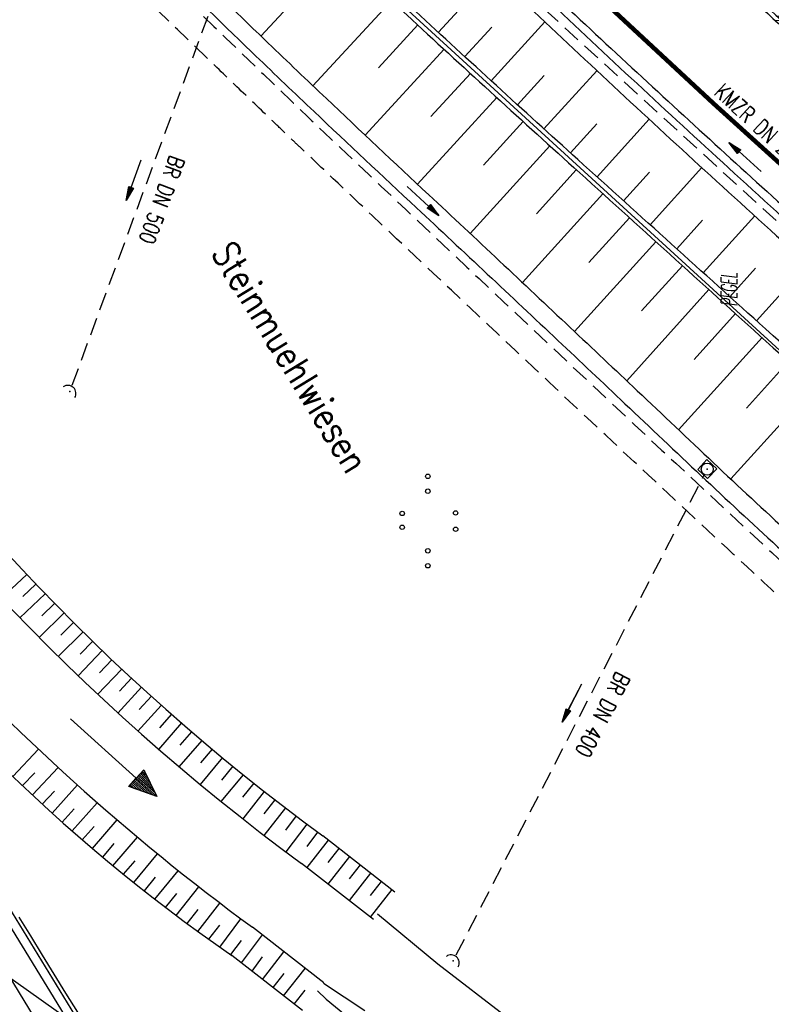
# Model space of a CAD drawing. Extents: x 448150 to 449332, y 437108 to 438384.
# Tile 107 of 172: x 448672 to 448756, y 437590 to 437700. Entities that reach past the tile are written whole.
import ezdxf
from ezdxf.enums import TextEntityAlignment as Align

# ---------------------------------------------------------------- set-up
doc = ezdxf.new("R2010")
doc.units = 0
doc.header["$LTSCALE"] = 2
doc.header["$MEASUREMENT"] = 0
doc.linetypes.add('AUSGEZOGEN', pattern=[0])
doc.linetypes.add('GESTRICH-X2', pattern=[1.5, 1, -0.5])
doc.layers.get('0').update_dxf_attribs({"linetype": 'AUSGEZOGEN'})
for name, color, linetype in [('212-GRENZL-BAB', 7, 'AUSGEZOGEN'), ('ANMERKUNG', 7, 'CONTINUOUS'), ('BOESCHG', 250, 'AUSGEZOGEN'), ('DB-Bestand', 8, 'CONTINUOUS'), ('DB-Flussumverlegungen', 15, 'CONTINUOUS'), ('DB-LS-Waende', 15, 'CONTINUOUS'), ('DB-Wegboeschungen', 15, 'CONTINUOUS'), ('DB-Wege', 15, 'CONTINUOUS'), ('DURCHL', 200, 'GESTRICH-X2'), ('FBRTOP', 250, 'AUSGEZOGEN'), ('KANAL', 7, 'GESTRICH-X2'), ('MULDE', 250, 'AUSGEZOGEN'), ('PFEIL', 7, 'CONTINUOUS'), ('PFEILTOP', 200, 'AUSGEZOGEN'), ('SCHLITZRINNE', 200, 'AUSGEZOGEN'), ('SCHSYMBOL', 200, 'AUSGEZOGEN'), ('STROMLTG', 4, 'AUSGEZOGEN'), ('TEXTO', 4, 'CONTINUOUS'), ('WEG', 250, 'GESTRICH-X2')]:
    doc.layers.add(name, color=color, linetype=linetype)
doc.styles.add('ROMANS', font='romans.shx', dxfattribs={"width": 0.8})

# ---------------------------------------------------------------- blocks, each defined once
blk = doc.blocks.new('20')
blk.add_lwpolyline([(-0.75, -0.75), (0.75, -0.75), (0.75, 0.75), (-0.75, 0.75)], close=True)
blk.add_circle((0, 0), 0.676)
blk.add_point((0, 0))
blk = doc.blocks.new('42')
at = {"color": 0}
blk.add_arc((-0.02, -0.31), 0.91, 12.5363, 167.4637, dxfattribs=at)
blk.add_point((0, 0), dxfattribs=at)
blk = doc.blocks.new('PRIM_A86_144')
at = {"layer": 'DB-Bestand', "color": 253, "linetype": 'Continuous'}
for centre in [(469.4, 471.6), (474.51, 472.11), (476.07, 471.16), (470.82, 470.73), (471.44, 466.99), (476.5, 467.25), (472.76, 466.18), (477.93, 466.38)]:
    blk.add_circle(centre, 0.25, dxfattribs=at)
blk = doc.blocks.new('PFEIL2')
at = {"color": 0}
for p, q in [((0.88, 0), (-2.4, -0.01)), ((0.88, -0.27), (0.88, 0.28)), ((0.88, 0.28), (2.43, 0.01)), ((0.91, 0.27), (0.88, 0.26)), ((0.97, 0.26), (0.88, 0.25)), ((1.02, 0.25), (0.88, 0.23)), ((1.07, 0.24), (0.88, 0.21)), ((1.13, 0.23), (0.88, 0.19)), ((1.18, 0.22), (0.88, 0.17)), ((1.24, 0.21), (0.88, 0.15)), ((1.29, 0.21), (0.88, 0.14)), ((1.34, 0.2), (0.88, 0.12)), ((1.4, 0.19), (0.88, 0.1)), ((1.45, 0.18), (0.88, 0.08)), ((1.51, 0.17), (0.88, 0.06)), ((1.56, 0.16), (0.88, 0.04)), ((1.61, 0.15), (0.88, 0.02)), ((1.67, 0.14), (0.88, 0.01)), ((1.72, 0.13), (0.88, -0.01)), ((1.78, 0.12), (0.88, -0.03)), ((1.83, 0.11), (0.88, -0.05)), ((1.88, 0.1), (0.88, -0.07)), ((1.94, 0.09), (0.88, -0.09)), ((2.05, 0.08), (0.88, -0.12)), ((1.99, 0.08), (0.88, -0.11)), ((2.1, 0.07), (0.88, -0.14)), ((2.15, 0.06), (0.88, -0.16)), ((2.21, 0.05), (0.88, -0.18)), ((2.26, 0.04), (0.88, -0.2)), ((2.32, 0.03), (0.88, -0.22)), ((2.37, 0.02), (0.88, -0.23)), ((2.42, 0.01), (0.88, -0.25)), ((2.43, 0.01), (0.88, -0.27))]:
    blk.add_line(p, q, dxfattribs=at)

msp = doc.modelspace()

# ---------------------------------------------------------------- hatches: boundary and pattern name
at = {"layer": 'SCHLITZRINNE'}
h = msp.add_hatch(dxfattribs=at)
h.set_pattern_fill('_USER', color=256, scale=1.5, angle=45, style=0, pattern_type=0)
h.set_pattern_definition([(0.19809, (448696.2442, 437758.0261), (-0.005186, 1.499991), [])])
edge = h.paths.add_edge_path()
edge.add_arc((450103.94, 439168.64), 1992.85, 225.25393, 225.3265)
edge.add_arc((450104.38, 439169.08), 1993.47, 225.3265, 225.68551)
edge.add_arc((450114.11, 439179.05), 2007.4, 225.68551, 226.04327)
edge.add_arc((450116.37, 439181.4), 2010.66, 226.04327, 226.40034)
edge.add_arc((450108.35, 439172.97), 1999.02, 226.40034, 226.75845)
edge.add_arc((450107.36, 439171.92), 1997.58, 226.75845, 227.1169)
edge.add_arc((450114.22, 439179.31), 2007.66, 227.1169, 227.47445)
edge.add_arc((450112.04, 439176.93), 2004.44, 227.47445, 227.83238)
edge.add_arc((450107.82, 439172.27), 1998.16, 227.83238, 228.19088)
edge.add_arc((450107.66, 439172.09), 1997.92, 228.19088, 228.54975)
edge.add_arc((450107.03, 439171.38), 1996.96, 228.54975, 228.9087)
edge.add_arc((450111.57, 439176.59), 2003.87, 228.9087, 229.26596)
edge.add_arc((450119.09, 439185.32), 2015.39, 229.26596, 229.6222)
edge.add_arc((450115.13, 439180.66), 2009.28, 229.6222, 229.97992)
edge.add_arc((450101.81, 439164.79), 1988.56, 229.97992, 230.3395)
edge.add_arc((450135.91, 439205.92), 2041.98, 230.3395, 230.69914)
edge.add_arc((450015.79, 439059.17), 1852.34, 230.69914, 231.07675)
edge.add_arc((450440.04, 439584.51), 2527.6, 231.07675, 231.41321)
edge.add_arc((449605.18, 438538.21), 1189.04, 231.41321, 231.90377)
edge.add_arc((451876.6, 441435.45), 4870.53, 231.90377, 232.05412)
edge.add_arc((449764.39, 438726.67), 1435.57, 232.05412, 232.33105)
edge.add_arc((663048.57, 714993.47), 350453.47, 232.3310515, 232.3318237)
edge.add_arc((452105.71, 441751.77), 5260.88, 232.33184, 232.33814)
edge.add_arc((1083717.78, 1260087.56), 1038995.51, 232.33813988, 232.33882921)
edge.add_arc((362297.75, 325361.77), 141749.67, 52.3359582, 52.3410109, ccw=False)
edge.add_arc((130991.07, 25697.41), 520301.52, 52.3345817, 52.3359582, ccw=False)
edge.add_arc((597397.74, 629905.02), 242982.19, 232.3337962, 232.3367437)
edge.add_arc((1091510.3, 1270060.01), 1051651.24, 232.33674373, 232.33742474)
edge.add_arc((63904.41, -61307.14), 630166.93, 52.33651599, 52.33765249, ccw=False)
edge.add_line((448950.68, 437541.27), (448965.93, 437529.5))
edge.add_arc((450103.94, 439168.64), 1993.35, 225.25393, 225.3265)
edge.add_arc((450104.38, 439169.08), 1993.97, 225.3265, 225.63395)
h = msp.add_hatch(dxfattribs=at)
h.set_pattern_fill('_USER', color=256, scale=1.5, angle=45, style=0, pattern_type=0)
h.set_pattern_definition([(1.0848, (448717.7677, 437736.8698), (-0.0283982, 1.4997312), [])])
edge = h.paths.add_edge_path()
edge.add_arc((450104.38, 439169.08), 1993.97, 225.67714, 225.68551)
edge.add_arc((450114.11, 439179.05), 2007.9, 225.68551, 226.04327)
edge.add_arc((450116.37, 439181.4), 2011.16, 226.04327, 226.34876)
edge.add_arc((450103.94, 439168.64), 1992.85, 225.25393, 225.3265)
edge.add_arc((450104.38, 439169.08), 1993.47, 225.3265, 225.68551)
edge.add_arc((450114.11, 439179.05), 2007.4, 225.68551, 226.04327)
edge.add_arc((450116.37, 439181.4), 2010.66, 226.04327, 226.40034)
edge.add_arc((450108.35, 439172.97), 1999.02, 226.40034, 226.75845)
edge.add_arc((450107.36, 439171.92), 1997.58, 226.75845, 227.1169)
edge.add_arc((450114.22, 439179.31), 2007.66, 227.1169, 227.47445)
edge.add_arc((450112.04, 439176.93), 2004.44, 227.47445, 227.83238)
edge.add_arc((450107.82, 439172.27), 1998.16, 227.83238, 228.19088)
edge.add_arc((450107.66, 439172.09), 1997.92, 228.19088, 228.54975)
edge.add_arc((450107.03, 439171.38), 1996.96, 228.54975, 228.9087)
edge.add_arc((450111.57, 439176.59), 2003.87, 228.9087, 229.26596)
edge.add_arc((450119.09, 439185.32), 2015.39, 229.26596, 229.6222)
edge.add_arc((450115.13, 439180.66), 2009.28, 229.6222, 229.97992)
edge.add_arc((450101.81, 439164.79), 1988.56, 229.97992, 230.3395)
edge.add_arc((450135.91, 439205.92), 2041.98, 230.3395, 230.69914)
edge.add_arc((450015.79, 439059.17), 1852.34, 230.69914, 231.07675)
edge.add_arc((450440.04, 439584.51), 2527.6, 231.07675, 231.41321)
edge.add_arc((449605.18, 438538.21), 1189.04, 231.41321, 231.90377)
edge.add_arc((451876.6, 441435.45), 4870.53, 231.90377, 232.05412)
edge.add_arc((449764.39, 438726.67), 1435.57, 232.05412, 232.33105)
edge.add_arc((663048.57, 714993.47), 350453.47, 232.3310515, 232.3318237)
edge.add_arc((452105.71, 441751.77), 5260.88, 232.33184, 232.33814)
edge.add_arc((1083717.78, 1260087.56), 1038995.51, 232.33813988, 232.33882921)
edge.add_arc((362297.75, 325361.77), 141749.67, 52.3359582, 52.3410109, ccw=False)
edge.add_arc((130991.07, 25697.41), 520301.52, 52.3345817, 52.3359582, ccw=False)
edge.add_arc((597397.74, 629905.02), 242982.19, 232.3337962, 232.3367437)
edge.add_arc((1091510.3, 1270060.01), 1051651.24, 232.33674373, 232.33742474)
edge.add_arc((63904.41, -61307.14), 630166.93, 52.33651599, 52.33765249, ccw=False)
edge.add_line((448950.68, 437541.27), (448965.93, 437529.5))
h = msp.add_hatch(dxfattribs=at)
h.set_pattern_fill('_USER', color=256, scale=1.5, angle=45, style=0, pattern_type=0)
h.set_pattern_definition([(1.92282, (448737.9663, 437717.5835), (-0.05033, 1.4991554), [])])
edge = h.paths.add_edge_path()
edge.add_arc((450116.37, 439181.4), 2011.16, 226.39158, 226.40034)
edge.add_arc((450108.35, 439172.97), 1999.52, 226.40034, 226.75845)
edge.add_arc((450107.36, 439171.92), 1998.08, 226.75845, 227.1169)
edge.add_arc((450114.22, 439179.31), 2008.16, 227.1169, 227.47445)
edge.add_arc((450112.04, 439176.93), 2004.94, 227.47445, 227.83238)
edge.add_arc((450107.82, 439172.27), 1998.66, 227.83238, 228.06865)
edge.add_arc((450103.94, 439168.64), 1992.85, 225.25393, 225.3265)
edge.add_arc((450104.38, 439169.08), 1993.47, 225.3265, 225.68551)
edge.add_arc((450114.11, 439179.05), 2007.4, 225.68551, 226.04327)
edge.add_arc((450116.37, 439181.4), 2010.66, 226.04327, 226.40034)
edge.add_arc((450108.35, 439172.97), 1999.02, 226.40034, 226.75845)
edge.add_arc((450107.36, 439171.92), 1997.58, 226.75845, 227.1169)
edge.add_arc((450114.22, 439179.31), 2007.66, 227.1169, 227.47445)
edge.add_arc((450112.04, 439176.93), 2004.44, 227.47445, 227.83238)
edge.add_arc((450107.82, 439172.27), 1998.16, 227.83238, 228.19088)
edge.add_arc((450107.66, 439172.09), 1997.92, 228.19088, 228.54975)
edge.add_arc((450107.03, 439171.38), 1996.96, 228.54975, 228.9087)
edge.add_arc((450111.57, 439176.59), 2003.87, 228.9087, 229.26596)
edge.add_arc((450119.09, 439185.32), 2015.39, 229.26596, 229.6222)
edge.add_arc((450115.13, 439180.66), 2009.28, 229.6222, 229.97992)
edge.add_arc((450101.81, 439164.79), 1988.56, 229.97992, 230.3395)
edge.add_arc((450135.91, 439205.92), 2041.98, 230.3395, 230.69914)
edge.add_arc((450015.79, 439059.17), 1852.34, 230.69914, 231.07675)
edge.add_arc((450440.04, 439584.51), 2527.6, 231.07675, 231.41321)
edge.add_arc((449605.18, 438538.21), 1189.04, 231.41321, 231.90377)
edge.add_arc((451876.6, 441435.45), 4870.53, 231.90377, 232.05412)
edge.add_arc((449764.39, 438726.67), 1435.57, 232.05412, 232.33105)
edge.add_arc((663048.57, 714993.47), 350453.47, 232.3310515, 232.3318237)
edge.add_arc((452105.71, 441751.77), 5260.88, 232.33184, 232.33814)
edge.add_arc((1083717.78, 1260087.56), 1038995.51, 232.33813988, 232.33882921)
edge.add_arc((362297.75, 325361.77), 141749.67, 52.3359582, 52.3410109, ccw=False)
edge.add_arc((130991.07, 25697.41), 520301.52, 52.3345817, 52.3359582, ccw=False)
edge.add_arc((597397.74, 629905.02), 242982.19, 232.3337962, 232.3367437)
edge.add_arc((1091510.3, 1270060.01), 1051651.24, 232.33674373, 232.33742474)
edge.add_arc((63904.41, -61307.14), 630166.93, 52.33651599, 52.33765249, ccw=False)
edge.add_line((448950.68, 437541.27), (448965.93, 437529.5))
h = msp.add_hatch(dxfattribs=at)
h.set_pattern_fill('_USER', color=256, scale=1.5, angle=45, style=0, pattern_type=0)
h.set_pattern_definition([(5.43336, (448830.8072, 437635.437), (-0.142032, 1.4932605), [])])
edge = h.paths.add_edge_path()
edge.add_arc((450115.13, 439180.66), 2009.78, 229.70332, 229.97992)
edge.add_arc((450101.81, 439164.79), 1989.06, 229.97992, 230.3395)
edge.add_arc((450135.91, 439205.92), 2042.48, 230.3395, 230.69914)
edge.add_arc((450015.79, 439059.17), 1852.84, 230.69914, 231.07675)
edge.add_arc((450440.04, 439584.51), 2528.1, 231.07675, 231.21107)
edge.add_arc((450103.94, 439168.64), 1992.85, 225.25393, 225.3265)
edge.add_arc((450104.38, 439169.08), 1993.47, 225.3265, 225.68551)
edge.add_arc((450114.11, 439179.05), 2007.4, 225.68551, 226.04327)
edge.add_arc((450116.37, 439181.4), 2010.66, 226.04327, 226.40034)
edge.add_arc((450108.35, 439172.97), 1999.02, 226.40034, 226.75845)
edge.add_arc((450107.36, 439171.92), 1997.58, 226.75845, 227.1169)
edge.add_arc((450114.22, 439179.31), 2007.66, 227.1169, 227.47445)
edge.add_arc((450112.04, 439176.93), 2004.44, 227.47445, 227.83238)
edge.add_arc((450107.82, 439172.27), 1998.16, 227.83238, 228.19088)
edge.add_arc((450107.66, 439172.09), 1997.92, 228.19088, 228.54975)
edge.add_arc((450107.03, 439171.38), 1996.96, 228.54975, 228.9087)
edge.add_arc((450111.57, 439176.59), 2003.87, 228.9087, 229.26596)
edge.add_arc((450119.09, 439185.32), 2015.39, 229.26596, 229.6222)
edge.add_arc((450115.13, 439180.66), 2009.28, 229.6222, 229.97992)
edge.add_arc((450101.81, 439164.79), 1988.56, 229.97992, 230.3395)
edge.add_arc((450135.91, 439205.92), 2041.98, 230.3395, 230.69914)
edge.add_arc((450015.79, 439059.17), 1852.34, 230.69914, 231.07675)
edge.add_arc((450440.04, 439584.51), 2527.6, 231.07675, 231.41321)
edge.add_arc((449605.18, 438538.21), 1189.04, 231.41321, 231.90377)
edge.add_arc((451876.6, 441435.45), 4870.53, 231.90377, 232.05412)
edge.add_arc((449764.39, 438726.67), 1435.57, 232.05412, 232.33105)
edge.add_arc((663048.57, 714993.47), 350453.47, 232.3310515, 232.3318237)
edge.add_arc((452105.71, 441751.77), 5260.88, 232.33184, 232.33814)
edge.add_arc((1083717.78, 1260087.56), 1038995.51, 232.33813988, 232.33882921)
edge.add_arc((362297.75, 325361.77), 141749.67, 52.3359582, 52.3410109, ccw=False)
edge.add_arc((130991.07, 25697.41), 520301.52, 52.3345817, 52.3359582, ccw=False)
edge.add_arc((597397.74, 629905.02), 242982.19, 232.3337962, 232.3367437)
edge.add_arc((1091510.3, 1270060.01), 1051651.24, 232.33674373, 232.33742474)
edge.add_arc((63904.41, -61307.14), 630166.93, 52.33651599, 52.33765249, ccw=False)
edge.add_line((448950.68, 437541.27), (448965.93, 437529.5))

# ---------------------------------------------------------------- linework, layer by layer
at = {"layer": '212-GRENZL-BAB', "flags": 128}
msp.add_lwpolyline([(448700.07, 437714.93), (448763.89, 437656.47)], dxfattribs=at)
at = {"layer": 'BOESCHG'}
for p, q in [((448698.46, 437698.42), (448707.2, 437707.81)), ((448724.42, 437705.48), (448718.31, 437698.84)), ((448704.27, 437692.87), (448713.06, 437702.37)), ((448730.21, 437700), (448724.2, 437693.43)), ((448711.6, 437694.88), (448716, 437699.66)), ((448724.28, 437699.43), (448721.25, 437696.13)), ((448710.12, 437687.35), (448718.95, 437696.95)), ((448736.03, 437694.55), (448730.11, 437688.04)), ((448717.47, 437689.42), (448721.89, 437694.25)), ((448730.13, 437694), (448727.15, 437690.73)), ((448715.98, 437681.84), (448724.84, 437691.55)), ((448741.87, 437689.12), (448736.05, 437682.67)), ((448723.36, 437683.97), (448727.8, 437688.85)), ((448736.01, 437688.6), (448733.08, 437685.35)), ((448721.86, 437676.35), (448730.76, 437686.16)), ((448729.26, 437678.54), (448733.72, 437683.47)), ((448747.76, 437683.71), (448741.98, 437677.31)), ((448741.91, 437683.2), (448739.02, 437679.99)), ((448727.71, 437670.86), (448736.69, 437680.79)), ((448735.14, 437673.11), (448739.66, 437678.11)), ((448753.67, 437678.32), (448747.92, 437671.95)), ((448747.83, 437677.82), (448744.95, 437674.63)), ((448733.54, 437665.38), (448742.62, 437675.42)), ((448741.02, 437667.69), (448745.59, 437672.74)), ((448753.76, 437672.45), (448750.89, 437669.27)), ((448759.6, 437672.95), (448753.86, 437666.59)), ((448739.36, 437659.88), (448748.56, 437670.06)), ((448746.89, 437662.25), (448751.53, 437667.38)), ((448745.17, 437654.38), (448754.49, 437664.7)), ((448752.77, 437656.82), (448757.46, 437662.01)), ((448751, 437648.89), (448760.43, 437659.33))]:
    msp.add_line(p, q, dxfattribs=at)
for points in [[(448657.59, 437756.92, 0.008458), (448664.23, 437750.02, 0.00049), (448693.03, 437721.14, 0.007612), (448694.92, 437719.31, 0.002399), (448714.78, 437700.78, 0.002578), (448733.44, 437683.73, 0.000138), (448754.92, 437664.3, 0.000228), (448767.89, 437652.6, 0.000375), (448780.32, 437641.4, 0.0006), (448788.1, 437634.43, 0.00703), (448798.61, 437625.28, 0.003976), (448817.54, 437609.53, 0.000999), (448831.72, 437597.97, 0.001507), (448841.16, 437590.35, 0.000922), (448857.65, 437577.18, 0.001762), (448866.31, 437570.33, 0.001658), (448875.33, 437563.3, -0.000796), (448894.16, 437548.68, -0.002725), (448918.84, 437529.24, 0.003736), (448936.87, 437515.1, 0.011168), (448954.69, 437501.96, -0.009019), (448976.82, 437485.78, -0.000877)], [(448939.35, 437514.43, -0.001321), (448937.32, 437515.99, -0.003437), (448919.26, 437530.15, 0.002512), (448894.6, 437549.57, 0.000719), (448875.69, 437564.27, -0.001524), (448866.77, 437571.22, -0.001746), (448858.42, 437577.82, -0.000864), (448841.62, 437591.23, -0.001525), (448832.06, 437598.95, -0.001031), (448817.97, 437610.43, -0.004145), (448799.12, 437626.13, -0.007304), (448788.62, 437635.28, -0.000304), (448781.09, 437642.05, -0.000182), (448768.5, 437653.39, -0.000124), (448754.88, 437665.67, -0.000081), (448733.89, 437684.62, -0.002942), (448715.74, 437701.21, -0.002608), (448695.47, 437720.14, -0.007354), (448693.56, 437721.99, -0.000481), (448664.88, 437750.77, -0.007392), (448659, 437756.86, -0.002577)]]:
    msp.add_lwpolyline(points, format="xyb", dxfattribs=at)
at = {"layer": 'DB-Bestand', "linetype": 'Continuous'}
for p, q in [((448718.24, 437594.63), (448711.51, 437600.21)), ((448726.18, 437588.5), (448718.24, 437594.63)), ((448710.1, 437589.39), (448705.46, 437592.48)), ((448704.8, 437591.63), (448705.75, 437590.71)), ((448705.75, 437590.71), (448714.31, 437583.73))]:
    msp.add_line(p, q, dxfattribs=at)
at = {"layer": 'DB-Flussumverlegungen', "linetype": 'Continuous'}
for p, q in [((448672.29, 437638.22), (448669.45, 437635.54)), ((448673.32, 437637.13), (448671.87, 437635.76)), ((448674.36, 437636.05), (448671.51, 437633.36)), ((448675.41, 437634.97), (448673.98, 437633.58)), ((448676.46, 437633.9), (448673.69, 437631.16)), ((448677.51, 437632.84), (448676.1, 437631.43)), ((448678.57, 437631.77), (448675.8, 437629.03)), ((448679.66, 437630.74), (448678.28, 437629.29)), ((448680.73, 437629.69), (448678.03, 437626.88)), ((448681.82, 437628.65), (448680.43, 437627.21)), ((448682.91, 437627.63), (448680.2, 437624.8)), ((448684.01, 437626.61), (448682.65, 437625.14)), ((448685.11, 437625.59), (448682.48, 437622.71)), ((448686.22, 437624.58), (448684.87, 437623.1)), ((448687.33, 437623.57), (448684.7, 437620.69)), ((448684.54, 437615.44), (448677.17, 437622.06)), ((448688.46, 437622.58), (448687.15, 437621.07)), ((448689.59, 437621.6), (448687.03, 437618.65)), ((448690.72, 437620.61), (448689.41, 437619.11)), ((448691.87, 437619.64), (448689.3, 437616.68)), ((448670.74, 437615.62), (448673.61, 437618.67)), ((448693.01, 437618.67), (448691.73, 437617.14)), ((448694.17, 437617.72), (448691.68, 437614.71)), ((448672.92, 437613.56), (448675.79, 437616.61)), ((448684.54, 437615.44), (448685.37, 437616.37)), ((448685.48, 437616.16), (448685.32, 437616.3)), ((448685.37, 437616.37), (448686.83, 437613.38)), ((448695.32, 437616.76), (448694.05, 437615.22)), ((448671.83, 437614.59), (448673.19, 437616.04)), ((448683.7, 437614.51), (448684.54, 437615.44)), ((448684.32, 437615.18), (448686, 437613.67)), ((448686.42, 437613.52), (448684.43, 437615.31)), ((448684.54, 437615.43), (448686.84, 437613.37)), ((448686.64, 437613.77), (448684.65, 437615.55)), ((448684.77, 437615.68), (448686.45, 437614.17)), ((448686.25, 437614.56), (448684.88, 437615.8)), ((448684.99, 437615.93), (448686.06, 437614.96)), ((448685.86, 437615.36), (448685.1, 437616.05)), ((448685.21, 437616.17), (448685.67, 437615.76)), ((448696.48, 437615.8), (448693.99, 437612.8)), ((448674.01, 437612.53), (448675.39, 437613.99)), ((448675.12, 437611.52), (448677.95, 437614.67)), ((448686.83, 437613.38), (448683.7, 437614.51)), ((448683.92, 437614.42), (448683.76, 437614.56)), ((448683.87, 437614.69), (448684.33, 437614.27)), ((448684.75, 437614.12), (448683.99, 437614.81)), ((448684.1, 437614.93), (448685.17, 437613.97)), ((448685.59, 437613.82), (448684.21, 437615.06)), ((448697.66, 437614.88), (448696.41, 437613.32)), ((448698.84, 437613.95), (448696.43, 437610.88)), ((448700.02, 437613.02), (448698.79, 437611.45)), ((448676.24, 437610.52), (448677.58, 437612.01)), ((448677.36, 437609.53), (448680.18, 437612.66)), ((448701.21, 437612.11), (448698.79, 437609.03)), ((448679.63, 437607.56), (448682.39, 437610.77)), ((448702.4, 437611.2), (448701.21, 437609.6)), ((448678.49, 437608.54), (448679.83, 437610.03)), ((448703.6, 437610.3), (448701.27, 437607.18)), ((448681.93, 437605.64), (448684.66, 437608.82)), ((448706, 437608.5), (448703.6, 437605.42)), ((448704.8, 437609.4), (448703.61, 437607.8)), ((448713.44, 437602.68), (448705.41, 437608.96)), ((448680.78, 437606.6), (448682.08, 437608.11)), ((448707.18, 437607.57), (448705.95, 437606)), ((448684.26, 437603.75), (448686.91, 437606.98)), ((448708.36, 437606.65), (448705.96, 437603.58)), ((448683.09, 437604.69), (448684.4, 437606.2)), ((448711.04, 437599.61), (448703.01, 437605.89)), ((448709.55, 437605.73), (448708.32, 437604.15)), ((448685.44, 437602.81), (448686.7, 437604.36)), ((448686.62, 437601.89), (448689.23, 437605.08)), ((448710.73, 437604.8), (448708.33, 437601.73)), ((448689.01, 437600.07), (448691.52, 437603.29)), ((448711.91, 437603.88), (448710.68, 437602.3)), ((448687.81, 437600.98), (448689.08, 437602.52)), ((448713.09, 437602.96), (448710.69, 437599.88)), ((448691.42, 437598.29), (448693.89, 437601.45)), ((448690.21, 437599.18), (448691.44, 437600.75)), ((448693.87, 437596.54), (448696.22, 437599.71)), ((448692.64, 437597.41), (448693.87, 437598.99)), ((448705.5, 437592.52), (448697.52, 437598.75)), ((448696.29, 437594.77), (448698.63, 437597.92)), ((448695.1, 437595.69), (448696.29, 437597.29)), ((448703.1, 437589.45), (448695.22, 437595.6)), ((448697.48, 437593.86), (448698.66, 437595.45)), ((448698.65, 437592.92), (448701.05, 437595.99)), ((448699.83, 437592), (448701.06, 437593.57)), ((448701.01, 437591.07), (448703.41, 437594.15)), ((448702.2, 437590.15), (448703.43, 437591.73))]:
    msp.add_line(p, q, dxfattribs=at)
for centre, major_axis, start_param, end_param in [((448848.12, 437803.91), (173.59, 173.59), 2.551016, 3.294584), ((448848.12, 437803.91), (170.84, 170.84), 2.553062, 3.295083), ((448848.12, 437803.91), (179.96, 179.96), 2.888732, 3.293758), ((448805.75, 437755.78), (-137.61, 137.61), 1.393943, 1.752176)]:
    msp.add_ellipse(centre, major_axis=major_axis, ratio=1, start_param=start_param, end_param=end_param, dxfattribs=at)
at = {"layer": 'DB-LS-Waende', "linetype": 'Continuous'}
msp.add_ellipse((463223.72, 446865.72), major_axis=(14609.06, 9224.15), ratio=1, start_param=3.141898, end_param=3.151359, dxfattribs=at)
at = {"layer": 'DB-Wegboeschungen', "linetype": 'Continuous'}
for p, q in [((448671.41, 437599.88), (448672.7, 437597.79)), ((448672.7, 437597.79), (448674.01, 437595.65)), ((448674.01, 437595.65), (448675.32, 437593.51)), ((448675.32, 437593.51), (448676.64, 437591.38)), ((448676.64, 437591.38), (448677.95, 437589.24))]:
    msp.add_line(p, q, dxfattribs=at)
at = {"layer": 'DB-Wege', "linetype": 'Continuous'}
for p, q in [((448653.51, 437626.41), (448724.9, 437509.98)), ((448654.36, 437626.93), (448725.75, 437510.5)), ((448650.95, 437624.84), (448722.34, 437508.41))]:
    msp.add_line(p, q, dxfattribs=at)
at = {"layer": 'DURCHL'}
for p, q in [((448677.37, 437659.37), (448692.87, 437701.47)), ((448720.31, 437595.66), (448748.03, 437649.34))]:
    msp.add_line(p, q, dxfattribs=at)
at = {"layer": 'FBRTOP'}
for points in [[(448962.29, 437556.31, -0.000002), (448991.97, 437533.4, 0.000001), (449021.66, 437510.48, 0), (449059.52, 437481.26, 0), (449100.82, 437449.38, 0.000002), (449140.4, 437418.83, -0.000003), (449179.98, 437388.28, -0.000002), (449197.09, 437375.08, 0.000004)], [(448881.99, 437575.03, 0.000003), (448891.88, 437567.39, -0.000022), (448901.78, 437559.75, -0.000006), (448911.67, 437552.11, 0.000013), (448921.57, 437544.47, 0.000003), (448931.46, 437536.84, -0.000005), (448941.36, 437529.2, 0), (448949.81, 437522.68, 0.000001)], [(448902.92, 437602.14, 0.000003), (448912.81, 437594.5, -0.000022)], [(448942.5, 437571.59, 0.000003), (448952.39, 437563.95, -0.000005)], [(448676.97, 437755.77, 0.00109), (448683.2, 437749.5, 0.001566), (448692.12, 437740.63, 0.001566), (448701.09, 437731.81, 0.001561), (448710.16, 437723.02, 0.001558), (448719.27, 437714.28, 0.001563), (448728.42, 437705.63, 0.001564), (448737.62, 437697.03, 0.00156), (448746.9, 437688.47, 0.001562), (448756.22, 437679.97, 0.001564), (448765.58, 437671.54, 0.001566), (448775.01, 437663.16, 0.001566), (448784.48, 437654.85, 0.001559), (448794, 437646.6, 0.001554), (448803.59, 437638.39, 0.001561), (448813.25, 437630.24, 0.001569), (448822.9, 437622.18, 0.001569), (448832.87, 437613.97, 0.001648), (448842.41, 437606.21, 0.001468), (448854.07, 437596.85, 0.002141), (448862.11, 437590.49, 0.000656), (448872.25, 437582.57, 0.001208)]]:
    msp.add_lwpolyline(points, format="xyb", dxfattribs=at)
at = {"layer": 'FBRTOP', "const_width": 0.5}
for points in [[(448933.33, 437559.71, 0.000003), (448943.23, 437552.07, -0.000005), (448953.12, 437544.44, -0.000002), (448982.81, 437521.52, 0.000001), (449012.49, 437498.61, 0), (449050.36, 437469.38, 0), (449091.65, 437437.51, 0.000002), (449131.24, 437406.96, -0.000003), (449170.82, 437376.41, -0.000001), (449185.28, 437365.24, 0.000004)], [(448960.47, 437553.95, -0.000002), (448990.15, 437531.04)], [(449099, 437447.02, 0.000002), (449138.58, 437416.47, -0.000003), (449178.16, 437385.92, -0.000002), (449194.74, 437373.12, 0.000004)], [(448901.1, 437599.78, 0.000003), (448910.99, 437592.14, -0.000022)], [(448893.75, 437590.26, 0.000003), (448903.65, 437582.63, -0.000022)], [(448940.68, 437569.23, 0.000003), (448950.57, 437561.59, -0.000005)]]:
    msp.add_lwpolyline(points, format="xyb", dxfattribs=at)
msp.add_lwpolyline([(448682.02, 437755.33), (448694.4, 437742.94), (448712.41, 437725.36), (448730.64, 437708), (448749.09, 437690.86), (448767.75, 437673.96), (448786.62, 437657.3), (448805.7, 437640.87), (448824.98, 437624.68), (448844.46, 437608.74), (448864.13, 437593.04), (448879.75, 437580.86), (448883.97, 437577.6), (448903.77, 437562.32), (448923.56, 437547.05), (448943.35, 437531.77), (449002.72, 437485.94), (449081.88, 437424.84), (449161.04, 437363.74), (449172.68, 437354.76)], dxfattribs=at)
at = {"layer": 'KANAL'}
for p, q in [((448677.37, 437659.37), (448692.87, 437701.47)), ((448730.22, 437701.38), (448771.16, 437664)), ((448720.31, 437595.66), (448748.03, 437649.34))]:
    msp.add_line(p, q, dxfattribs=at)
at = {"layer": 'MULDE'}
for points in [[(448635.85, 437757.27, 0.000069), (448635.88, 437757.23, 0.000556), (448644.11, 437749.04, 0.00133), (448647.57, 437745.63, 0.000972), (448666.23, 437727.37, -0.001465), (448678.6, 437715.24, -0.002287), (448686.57, 437707.31, 0.003115), (448692.44, 437701.48, 0.002409), (448697.9, 437696.19, 0.002033), (448704.42, 437689.97, 0.001523), (448715.86, 437679.22, -0.001102), (448731.68, 437664.38, -0.000654), (448739.17, 437657.3, 0.000575), (448747.69, 437649.25, 0.003452), (448756.23, 437641.31, 0.002559), (448767.87, 437630.74, 0.005812), (448778.83, 437621.12, 0.00456), (448793.04, 437609.16, 0.002423), (448804.64, 437599.67, 0.002391), (448816.48, 437590.17, 0.002495), (448831.46, 437578.4, 0.002539)], [(448638.67, 437757.27, 0.000463), (448645.52, 437750.46, 0.00133), (448648.97, 437747.05, 0.000972), (448667.63, 437728.8, -0.001465), (448680, 437716.66, -0.002287), (448687.99, 437708.72, 0.003115), (448693.84, 437702.91, 0.002409), (448699.29, 437697.63, 0.002033), (448705.79, 437691.43, 0.001523), (448717.23, 437680.68, -0.001102), (448733.05, 437665.83, -0.000654), (448740.55, 437658.75, 0.000575), (448749.06, 437650.7, 0.003452), (448757.58, 437642.78, 0.002559), (448769.21, 437632.23, 0.005812), (448780.13, 437622.64, 0.00456), (448794.32, 437610.7, 0.002423), (448805.9, 437601.23, 0.002391), (448817.73, 437591.74, 0.002495), (448832.69, 437579.97, 0.002539)], [(448672.84, 437756.08, 0.000024), (448673.01, 437755.91, 0.001482), (448686.07, 437742.74, 0.0017), (448697.52, 437731.33, 0.003882), (448708.02, 437721.11, 0.001965), (448728.99, 437701.16, 0.004095), (448749.4, 437682.2, 0.003922), (448771.03, 437662.76, 0.004986), (448789.95, 437646.34, 0.0039), (448814.5, 437625.8, 0.003789), (448859.51, 437589.31, 0.003934), (448903.41, 437554.82, 0.000682), (448918.39, 437543.27, -0.000468), (448940.22, 437526.46, -0.001742), (448940.98, 437525.87, -0.000265), (448946.02, 437521.92, -0.000265)], [(448675.87, 437755.85, 0.001318), (448687.48, 437744.15, 0.0017), (448698.93, 437732.75, 0.003882), (448709.41, 437722.55, 0.001965), (448730.36, 437702.61, 0.004095), (448750.75, 437683.68, 0.003922), (448772.36, 437664.25, 0.004986), (448791.25, 437647.87, 0.0039), (448815.77, 437627.35, 0.003789), (448860.76, 437590.87, 0.003934), (448904.63, 437556.41, 0.000682), (448919.61, 437544.86, -0.000468), (448941.44, 437528.05, -0.001742), (448942.21, 437527.45, -0.000265), (448947.25, 437523.5, -0.000265)]]:
    msp.add_lwpolyline(points, format="xyb", dxfattribs=at)
at = {"layer": 'SCHLITZRINNE'}
for points in [[(448891.31, 437587.1, 0.000003), (448901.2, 437579.46, -0.000022), (448911.1, 437571.82, -0.000006), (448920.99, 437564.18, 0.000013), (448930.89, 437556.55, 0.000003), (448940.78, 437548.91, -0.000005), (448950.68, 437541.27, -0.000001), (448965.93, 437529.5, 0.000001)], [(448701.04, 437753.25, 0.000317), (448702.84, 437751.48, 0.001566), (448711.75, 437742.72, 0.001561), (448720.74, 437733.99, 0.001558), (448729.79, 437725.32, 0.001563), (448738.87, 437716.74, 0.001564), (448748, 437708.2, 0.00156), (448757.2, 437699.71, 0.001562), (448766.46, 437691.27, 0.001564), (448775.75, 437682.91, 0.001566), (448785.1, 437674.6, 0.001566), (448794.51, 437666.34, 0.001559), (448803.95, 437658.16, 0.001554), (448813.47, 437650.01, 0.001561), (448823.05, 437641.92, 0.001569), (448832.63, 437633.92, 0.001569), (448842.53, 437625.77, 0.001648), (448852, 437618.07, 0.001468), (448863.57, 437608.78, 0.00214), (448871.56, 437602.46, 0.000656), (448881.63, 437594.59, 0.001208), (448887.11, 437590.34, 0.000003), (448890.85, 437587.45, 0.000028)], [(448729.22, 437725.17, 0.000038), (448729.45, 437724.96, 0.001563), (448738.52, 437716.37, 0.001564), (448747.66, 437707.84, 0.00156), (448756.87, 437699.34, 0.001562), (448766.12, 437690.9, 0.001031), (448772.24, 437685.38, 0.001566)]]:
    msp.add_lwpolyline(points, format="xyb", dxfattribs=at)
at = {"layer": 'STROMLTG', "flags": 128}
msp.add_lwpolyline([(449095.42, 437290.46), (448919.45, 437415.95), (448579.2, 437657.91)], dxfattribs=at)
at = {"layer": 'WEG', "flags": 128}
msp.add_lwpolyline([(448860.53, 437551.14, 0.000128), (448853.49, 437556.57, 0.000176), (448848.38, 437560.5), (448843.77, 437564.06, 0.000243), (448834.57, 437571.12, -0.000137), (448818.25, 437583.66, -0.000188), (448816.28, 437585.18, -0.000155), (448813.9, 437587.01, -0.003778), (448812.42, 437588.16, -0.001451), (448808.61, 437591.22, -0.003228), (448803.3, 437595.55, -0.001321), (448790.41, 437606.25, -0.001186), (448779.32, 437615.56, -0.002232), (448773.46, 437620.55, -0.002243), (448769.05, 437624.37, -0.002555), (448765.21, 437627.76, -0.002543), (448759.93, 437632.52, -0.002072), (448753.51, 437638.42, -0.001012), (448741.8, 437649.31, -0.000921), (448728.97, 437661.33, -0.000253), (448712.62, 437676.72, -0.000744), (448707.09, 437681.96, -0.0002), (448702.81, 437686.02, -0.000753), (448701.68, 437687.09, -0.000519), (448700.26, 437688.46, -0.000185), (448696.28, 437692.27, -0.000463), (448692.29, 437696.12, -0.00011), (448675.55, 437712.28, -0.000715), (448659.41, 437727.9, -0.0013), (448650.57, 437736.53, -0.002173), (448646.18, 437740.87, -0.00526), (448644.4, 437742.69, -0.000244), (448644.24, 437742.85, -0.000209), (448644.05, 437743.05, -0.002587), (448641.36, 437745.89, -0.000825), (448632.99, 437754.84, -0.001289), (448630.91, 437757.1, -0.000909), (448627.96, 437760.3, -0.008612), (448622.8, 437766.14, -0.008725), (448617.91, 437772.08, -0.001616), (448616.4, 437774, 0.001362), (448614.6, 437776.28, 0.002866), (448613.78, 437777.29, -0.000962), (448611.34, 437780.31, -0.03395), (448609.86, 437782.43, -0.015754), (448607.13, 437787.29, -0.350856), (448609.11, 437797.29, -0.310158), (448620.31, 437798.4, -0.078878), (448624.16, 437795.41, -0.328968), (448624.31, 437794.14, -0.020059), (448623.12, 437792.24, 0.021326), (448622.01, 437790.45, 0.002694), (448620.34, 437787.45, 0.013742), (448620.04, 437786.85, 0.049557), (448619.61, 437785.66, 0.023366), (448619.07, 437783.05, 0.028342), (448618.86, 437780.9, 0.030733), (448618.9, 437778.9, 0.041937), (448619.25, 437776.75, 0.044824), (448619.93, 437774.84, 0.025313), (448620.84, 437773.08, 0.037793), (448621.59, 437771.98, 0.014139), (448624.27, 437768.85, 0.0036), (448635.23, 437756.94, 0.000628), (448645.4, 437746.07, 0.005445), (448646.59, 437744.83, 0.005563), (448652.71, 437738.72, 0.001383), (448677.67, 437714.48, 0.000267), (448698.41, 437694.48, 0.00103), (448703.8, 437689.31, 0.001514), (448709.19, 437684.19, 0.000374), (448731.07, 437663.56, 0.001972), (448755.59, 437640.66, 0.004195), (448767.26, 437630.04, 0.006), (448775.45, 437622.88, 0.00295), (448792.37, 437608.61, 0.002064), (448810.55, 437593.59, 0.007294), (448815.77, 437589.43, 0.000572), (448820.11, 437586.09, -0.000097), (448845.63, 437566.48, -0.000256), (448850.25, 437562.93, -0.000097), (448862.41, 437553.57)], format="xyb", dxfattribs=at)

# ---------------------------------------------------------------- block references
at = {"linetype": 'Continuous', "rotation": 301.4796983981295}
msp.add_blockref('PRIM_A86_144', (448069.82, 437803.23), dxfattribs=at)
at = {"layer": 'PFEIL'}
for p, rotation in [((448752.6, 437684.9), 137.592100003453), ((448684.25, 437682.32), 249.775499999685), ((448733.24, 437623.85), 242.6846999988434)]:
    msp.add_blockref('PFEIL2', p, dxfattribs=dict(at, rotation=rotation))
at = {"layer": 'PFEILTOP'}
for p, rotation in [((448684.25, 437682.32), 249.7353742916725), ((448716.58, 437679.96), 317.3517938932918), ((448733.25, 437623.85), 242.7790475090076)]:
    msp.add_blockref('PFEIL2', p, dxfattribs=dict(at, rotation=rotation))
at = {"layer": 'SCHSYMBOL'}
for name, p, rotation in [('42', (448677.11, 437658.66), 316.6159), ('20', (448748.37, 437649.99), 47.35289686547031), ('42', (448719.96, 437594.98), 318.6547)]:
    msp.add_blockref(name, p, dxfattribs=dict(at, rotation=rotation))

# ---------------------------------------------------------------- texts
at = {"layer": 'ANMERKUNG', "style": 'ROMANS', "oblique": 7, "width": 0.5}
msp.add_text('PEGEL', height=1.8, rotation=90, dxfattribs=at).set_placement((448751.72, 437668.22))
at = {"layer": 'DB-Bestand', "linetype": 'Continuous', "style": 'ROMANS', "oblique": 0, "width": 0.8334}
msp.add_text('Steinmuehlwiesen', height=3, rotation=301.4797, dxfattribs=at).set_placement((448692.84, 437674.2))
at = {"layer": 'TEXTO', "style": 'ROMANS', "width": 0.75}
for s, rotation, p in [('KMZR DN 250', 317.5921, (448753.74, 437687.64)), ('BR DN 500', 249.7755, (448686.55, 437680.41)), ('BR DN 400', 242.6847, (448735.88, 437622.93))]:
    msp.add_text(s, height=1.8, rotation=rotation, dxfattribs=at).set_placement(p, align=Align.CENTER)

doc.saveas('drawing.dxf')
